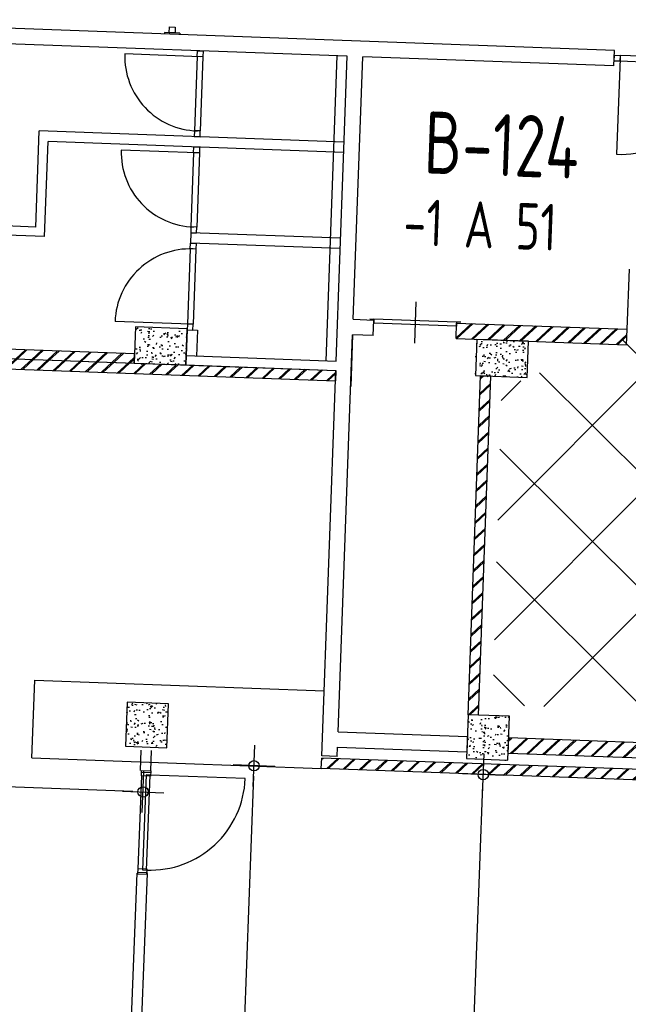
# Model space of a CAD drawing. Header units: millimetres. Extents: x 119024465 to 119292677, y 483022511 to 483148062.
# Tile 148 of 162: x 119208206 to 119214090, y 483072843 to 483082364. Entities that reach past the tile are written whole.
import ezdxf
from ezdxf.enums import TextEntityAlignment as Align

# ---------------------------------------------------------------- set-up
doc = ezdxf.new("R2010")
doc.units = ezdxf.units.MM
doc.header["$LTSCALE"] = 100
doc.layers.get('0').update_dxf_attribs({"linetype": 'CONTINUOUS'})
doc.layers.get('Defpoints').update_dxf_attribs({"linetype": 'CONTINUOUS'})
doc.layers.add('(22) Binnenwanden', color=1, linetype='CONTINUOUS', lineweight=0)
for name, color, linetype in [('200-3D', 1, 'CONTINUOUS'), ('204 tekst fdstp', 255, 'CONTINUOUS'), ('AL22----', 2, 'CONTINUOUS'), ('AL22----_ARC', 8, 'CONTINUOUS'), ('AL24----', 3, 'CONTINUOUS'), ('AL28----', 4, 'CONTINUOUS'), ('AL28----_ARC', 8, 'CONTINUOUS'), ('AL32----', 6, 'CONTINUOUS'), ('BT00----_HOTELNRS', 3, 'CONTINUOUS'), ('BT00----_RUIMTENRS', 7, 'CONTINUOUS'), ('LAYER22', 12, 'CONTINUOUS'), ('LAYER32', 7, 'CONTINUOUS'), ('M-119--MATEN', 1, 'CONTINUOUS')]:
    doc.layers.add(name, color=color, linetype=linetype)
doc.styles.add('ROMANS', font='ROMANS.SHX')
doc.styles.get("Standard").update_dxf_attribs({"font": 'ISOCP.SHX'})
doc.dimstyles.new('DIM-100', dxfattribs={"dimscale": 100, "dimtxt": 1, "dimasz": 1, "dimexe": 3, "dimexo": 3, "dimgap": 1, "dimtad": 1, "dimdec": 0, "dimrnd": 1, "dimzin": 0, "dimdsep": 46, "dimtxsty": 'ROMANS', "dimblk1": 'DOT1', "dimblk2": 'DOT1', "dimsah": 1, "dimcen": -3, "dimdle": 1, "dimse1": 1, "dimse2": 1, "dimclrd": 1, "dimclre": 1, "dimclrt": 2, "dimadec": 0, "dimazin": 0, "dimtfac": 0.75, "dimtdec": 0, "dimtix": 1, "dimtmove": 1, "dimatfit": 3, "dimldrblk": 'DOT1', "dimfxl": 1, "dimtvp": 1, "dimtolj": 1, "dimtzin": 0, "dimarcsym": 0})
pattern_1 = [(42.91200747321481, (119153097.5669324, 483019764.0029071), (-74.89618102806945, 80.56402464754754), []), (42.91200747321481, (119153098.1134465, 483019778.9929479), (-74.89618102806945, 80.56402464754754), [])]

# ---------------------------------------------------------------- blocks, each defined once
blk = doc.blocks.new('KOLOM')
at = {"layer": 'AL28----', "linetype": 'Continuous'}
for p, q in [((0.5, 0.5), (-0.5, 0.5)), ((-0.5, 0.5), (-0.5, -0.5)), ((0.5, -0.5), (0.5, 0.5)), ((-0.5, -0.5), (0.5, -0.5))]:
    blk.add_line(p, q, dxfattribs=at)
blk = doc.blocks.new('400x425')
at = {"layer": 'AL28----_ARC'}
h = blk.add_hatch(dxfattribs=at)
h.set_pattern_fill('AR-CONC', color=256, style=0)
h.set_pattern_definition([(49.99999999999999, (-51729.97354964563, -57795.94568068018), (182.184668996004, -15.93908553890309), [19.05, -209.55]), (355, (-51729.97354964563, -57795.94568068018), (-35.24282597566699, 191.05664288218), [15.24, -167.64]), (100.451, (-51714.79154964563, -57797.27393068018), (146.9425016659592, 175.1166878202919), [16.19, -178.09]), (46.18420000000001, (-51729.97354964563, -57745.14568068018), (271.0790408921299, -42.04232793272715), [28.575, -314.325]), (96.6356, (-51707.38364964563, -57748.64918068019), (237.4042344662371, 247.4255558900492), [24.285, -267.135]), (351.1840000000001, (-51729.97354964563, -57745.14568068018), (237.4046058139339, 247.4251178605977), [22.86, -251.46]), (21, (-51704.57354964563, -57757.84568068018), (151.6148798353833, -102.2655185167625), [19.05, -209.55]), (326.0000000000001, (-51704.57354964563, -57757.84568068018), (61.80202834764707, 184.1879661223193), [15.24, -167.64]), (71.4514, (-51691.93904964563, -57766.36778068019), (213.4164907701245, 81.92285771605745), [16.19, -178.09]), (37.50000000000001, (-51729.97354964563, -57795.94568068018), (3.088603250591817, 84.55503887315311), [0, -165.608, 0, -170.18, 0, -168.275]), (7.499999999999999, (-51729.97354964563, -57795.94568068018), (66.81966251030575, 100.1805748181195), [0, -97.02799999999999, 0, -161.798, 0, -64.135]), (327.5, (-51786.61554964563, -57795.94568068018), (135.5905951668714, -5.728743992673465), [0, -63.5, 0, -198.12, 0, -262.89]), (317.5, (-51812.01554964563, -57795.94568068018), (148.129181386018, 25.42649103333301), [0, -82.55, 0, -131.572, 0, -186.69])])
h.paths.add_polyline_path([(200, 212.5), (-200, 212.5), (-200, -212.5), (200, -212.5)])
at = {"layer": 'AL28----', "xscale": 400, "yscale": 425, "zscale": 2600}
blk.add_blockref('KOLOM', (0, 0), dxfattribs=at)
blk = doc.blocks.new('500X350')
at = {"layer": 'AL28----_ARC'}
h = blk.add_hatch(dxfattribs=at)
h.set_pattern_fill('AR-CONC', color=256, style=0)
h.set_pattern_definition([(50, (-84509.61414888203, -60757.03995125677), (182.1846689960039, -15.93908553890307), [19.05, -209.55]), (355, (-84509.61414888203, -60757.03995125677), (-35.24282597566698, 191.05664288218), [15.24, -167.64]), (100.451, (-84494.43214888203, -60758.36820125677), (146.9425016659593, 175.1166878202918), [16.19, -178.09]), (46.18420000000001, (-84509.61414888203, -60706.23995125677), (271.0790408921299, -42.04232793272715), [28.575, -314.325]), (96.6356, (-84487.02424888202, -60709.74345125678), (237.4042344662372, 247.4255558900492), [24.285, -267.135]), (351.1840000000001, (-84509.61414888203, -60706.23995125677), (237.4046058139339, 247.4251178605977), [22.86, -251.46]), (21, (-84484.21414888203, -60718.93995125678), (151.6148798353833, -102.2655185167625), [19.05, -209.55]), (326.0000000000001, (-84484.21414888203, -60718.93995125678), (61.80202834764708, 184.1879661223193), [15.24, -167.64]), (71.4514, (-84471.57964888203, -60727.46205125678), (213.4164907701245, 81.92285771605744), [16.19, -178.09]), (37.50000000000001, (-84509.61414888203, -60757.03995125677), (3.088603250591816, 84.55503887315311), [0, -165.608, 0, -170.18, 0, -168.275]), (7.499999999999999, (-84509.61414888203, -60757.03995125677), (66.81966251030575, 100.1805748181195), [0, -97.028, 0, -161.798, 0, -64.135]), (327.5, (-84566.25614888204, -60757.03995125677), (135.5905951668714, -5.72874399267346), [0, -63.5, 0, -198.12, 0, -262.89]), (317.5, (-84591.65614888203, -60757.03995125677), (148.129181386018, 25.42649103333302), [0, -82.55, 0, -131.572, 0, -186.69])])
h.paths.add_polyline_path([(-250, 175), (-250, -175), (250, -175), (250, 175)])
at = {"layer": 'AL28----', "xscale": 500, "yscale": 350, "zscale": 2600}
blk.add_blockref('KOLOM', (0, 0), dxfattribs=at)
blk = doc.blocks.new('St_deur_800')
for p, q in [((0, 190), (0, -210)), ((400, 10), (-400, 10)), ((400, -30), (-400, -30))]:
    blk.add_line(p, q)
for points in [[(-440, 10), (-400, 10), (-400, -30)], [(440, 10), (400, 10), (400, -30)]]:
    blk.add_lwpolyline(points)
blk = doc.blocks.new('32-PPRAS')
at = {"layer": 'LAYER32', "color": 2, "linetype": 'Continuous'}
blk.add_lwpolyline([(0, 90), (-50, 90), (-50, 0), (0, 0)], close=True, dxfattribs=at)
blk = doc.blocks.new('32-PPLAS')
at = {"layer": 'LAYER32', "color": 2, "linetype": 'Continuous'}
blk.add_lwpolyline([(0, 90), (50, 90), (50, 0), (0, 0)], close=True, dxfattribs=at)
blk = doc.blocks.new('deur90')
at = {"layer": 'LAYER22', "color": 2, "linetype": 'Continuous'}
for points in [[(-227.4084380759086, 1169.867195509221), (-327.4084380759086, 1169.867195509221)], [(-327.4084380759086, 199.8671955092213), (-227.4084380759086, 199.8671955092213)]]:
    blk.add_lwpolyline(points, dxfattribs=at)
at = {"layer": 'LAYER32', "color": 1, "linetype": 'Continuous'}
blk.add_lwpolyline([(-317.4084380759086, 225.4296955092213, -0.4142135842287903), (-1236.845938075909, 1144.867195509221), (-317.4084380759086, 1144.867195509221)], format="xyb", dxfattribs=at)
for points in [[(-317.4084380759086, 224.8671955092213), (-317.4084380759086, 1144.867195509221), (-277.4084380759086, 1144.867195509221), (-277.4084380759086, 224.8671955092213), (-317.4084380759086, 224.8671955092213), (-317.4084380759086, 1144.867195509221)], [(-232.4084380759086, 1134.867195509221), (-232.4084380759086, 234.8671955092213)]]:
    blk.add_lwpolyline(points, dxfattribs=at)
at = {"layer": 'LAYER32', "yscale": -1, "rotation": 270.0000006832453}
for name, p in [('32-PPLAS', (-232.4084380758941, 1184.867195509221)), ('32-PPRAS', (-232.4084380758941, 184.8671955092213))]:
    blk.add_blockref(name, p, dxfattribs=at)
blk = doc.blocks.new('DOT1')
at = {"layer": 'M-119--MATEN', "linetype": 'ByBlock'}
for p, q in [((0, -2), (0, 2)), ((-2, 0), (2, 0))]:
    blk.add_line(p, q, dxfattribs=at)
blk.add_circle((0, 0), 0.5, dxfattribs=at)
blk = doc.blocks.new('*D461')
at = {"layer": '204 tekst fdstp', "color": 1, "lineweight": -2, "transparency": 16777216}
blk.add_line((119210467.3776268, 483075049.8838921), (119210040.9915909, 483063808.0370171), dxfattribs=at)
at = {"layer": 'Defpoints', "color": 0, "transparency": 16777216}
for p in [(119211121.8639124, 483075125.1321322), (119210037.2014692, 483063708.1088681), (119210687.897633, 483063683.4289591)]:
    blk.add_point(p, dxfattribs=at)
at = {"layer": '204 tekst fdstp', "color": 1, "lineweight": -2, "transparency": 16777216, "xscale": 100, "yscale": 100, "zscale": 100}
for p, rotation in [((119210471.1677485, 483075149.8120412), 87.82789999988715), ((119210037.2014693, 483063708.108868), 267.8278999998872)]:
    blk.add_blockref('DOT1', p, dxfattribs=dict(at, rotation=rotation))
at = {"layer": '204 tekst fdstp', "color": 2, "transparency": 16777216, "insert": (119210104.2923853, 483069434.645637), "char_height": 100, "attachment_point": 5, "rotation": 87.82789999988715, "style": 'ROMANS'}
blk.add_mtext('\\A1;11450', dxfattribs=at)
blk = doc.blocks.new('*D462')
at = {"layer": '204 tekst fdstp', "color": 1, "lineweight": -2, "transparency": 16777216}
blk.add_line((119212499.639688, 483070101.4950078), (119212684.0850045, 483074964.4732249), dxfattribs=at)
at = {"layer": 'Defpoints', "color": 0, "transparency": 16777216}
for p in [(119212687.8751261, 483075064.4013741), (119212696.0579493, 483075064.0910122), (119212504.0323896, 483070001.256497)]:
    blk.add_point(p, dxfattribs=at)
at = {"layer": '204 tekst fdstp', "color": 1, "lineweight": -2, "transparency": 16777216, "xscale": 100, "yscale": 100, "zscale": 100}
for p, rotation in [((119212687.8751261, 483075064.401374), 87.82789999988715), ((119212495.8495663, 483070001.5668588), 267.8278999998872)]:
    blk.add_blockref('DOT1', p, dxfattribs=dict(at, rotation=rotation))
at = {"layer": '204 tekst fdstp', "color": 2, "transparency": 16777216, "insert": (119212441.9701227, 483072538.6692989), "char_height": 100, "attachment_point": 5, "rotation": 87.82789999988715, "style": 'ROMANS'}
blk.add_mtext('\\A1;5066', dxfattribs=at)
blk = doc.blocks.new('*D463')
at = {"layer": '204 tekst fdstp', "color": 1, "lineweight": -2, "transparency": 16777216}
blk.add_line((119209299.2467055, 483074900.6693777), (119203187.9967313, 483075132.4597303), dxfattribs=at)
at = {"layer": 'Defpoints', "color": 0, "transparency": 16777216}
for p in [(119203101.091122, 483075479.5945822), (119209412.1973944, 483075240.2239859), (119203088.0685822, 483075136.2498519)]:
    blk.add_point(p, dxfattribs=at)
at = {"layer": '204 tekst fdstp', "color": 1, "lineweight": -2, "transparency": 16777216, "xscale": 100, "yscale": 100, "zscale": 100}
for p, rotation in [((119203088.0685822, 483075136.2498519), 177.8278999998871), ((119209399.1748546, 483074896.879256), 357.8278999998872)]:
    blk.add_blockref('DOT1', p, dxfattribs=dict(at, rotation=rotation))
at = {"layer": '204 tekst fdstp', "color": 2, "transparency": 16777216, "insert": (119206249.3069009, 483075166.4567776), "char_height": 100, "attachment_point": 5, "rotation": 357.82789999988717, "style": 'ROMANS'}
blk.add_mtext('\\A1;6316', dxfattribs=at)

msp = doc.modelspace()

# ---------------------------------------------------------------- hatches: boundary and pattern name
at = {"layer": 'AL22----_ARC'}
h = msp.add_hatch(dxfattribs=at)
h.set_pattern_fill('SCHOON', color=256, scale=2, angle=-2.087992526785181, style=0, pattern_type=2)
h.set_pattern_definition(pattern_1)
h.paths.add_polyline_path([(119227362.2729127, 483081427.6090658), (119227352.2795522, 483081427.9734086), (119227357.744694, 483081577.8738163), (119227527.6318227, 483081571.6799889), (119227522.1666809, 483081421.7795812), (119227512.1733204, 483081422.1439241), (119227274.2574804, 483074896.4795094), (119227409.1678474, 483074891.5608817), (119227399.6949349, 483074631.7335085), (119227409.6882954, 483074631.3691656), (119227406.0448675, 483074531.4355605), (119211121.8639123, 483075125.1321321), (119211125.5073402, 483075225.0657371), (119227249.7945272, 483074637.1986502), (119227253.8022978, 483074747.1256158), (119226119.5558797, 483074788.4785222), (119226125.0210215, 483074938.3789299), (119227124.3570727, 483074901.9446511)])
h = msp.add_hatch(dxfattribs=at)
h.set_pattern_fill('SCHOON', color=256, scale=2, angle=-2.087992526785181, style=0, pattern_type=2)
h.set_pattern_definition(pattern_1)
h.paths.add_polyline_path([(119212424.1243419, 483079280.4441268), (119212429.5894837, 483079430.3445345), (119214078.4939682, 483079370.2279747), (119214073.0288264, 483079220.3275669)])
h = msp.add_hatch(dxfattribs=at)
h.set_pattern_fill('SCHOON', color=256, scale=2, angle=-2.087992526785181, style=0, pattern_type=2)
h.set_pattern_definition(pattern_1)
h.paths.add_polyline_path([(119209313.4305854, 483079043.6227728), (119209316.7096705, 483079133.5630175), (119206518.568727, 483079235.5789979), (119206515.2896419, 483079145.6387532)])
h = msp.add_hatch(dxfattribs=at)
h.set_pattern_fill('SCHOON', color=256, scale=2, angle=-2.087992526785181, style=0, pattern_type=2)
h.set_pattern_definition(pattern_1)
h.paths.add_polyline_path([(119205690.8373996, 483079175.6970332), (119211262.1358854, 483078972.5759293), (119211258.4924575, 483078872.6423243), (119205687.1939718, 483079075.7634281)])
h = msp.add_hatch(dxfattribs=at)
h.set_pattern_fill('SCHOON', color=256, scale=2, angle=-2.087992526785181, style=0, pattern_type=2)
h.set_pattern_definition(pattern_1)
h.paths.add_polyline_path([(119212761.1399623, 483078917.9245113), (119212661.2063571, 483078921.5679392), (119212541.701923, 483075643.7456911), (119212641.6355281, 483075640.1022632)])
h = msp.add_hatch(dxfattribs=at)
h.set_pattern_fill('SCHOON', color=256, scale=2, angle=-2.087992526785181, style=0, pattern_type=2)
h.set_pattern_definition(pattern_1)
h.paths.add_polyline_path([(119215831.8758082, 483075313.6744087), (119215826.4106664, 483075163.7740011), (119212928.3361178, 483075269.4334093), (119212933.8012596, 483075419.333817)])
at = {"layer": 'AL28----_ARC'}
h = msp.add_hatch(dxfattribs=at)
h.set_pattern_fill('ANSI37', color=256, scale=250, angle=0.0841074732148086)
h.set_pattern_definition([(45.08410747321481, (875748.1562717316, -224033.1731643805), (-562.0893142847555, 560.4414913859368), []), (135.0841074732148, (875748.1562717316, -224033.1731643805), (-560.4414913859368, -562.0893142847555), [])])
h.paths.add_polyline_path([(119212864.3833601, 483078795.2676581), (119219522.7037369, 483081570.5569164), (119219930.0977741, 483075509.2728966), (119212777.2340584, 483075739.2048532)])

# ---------------------------------------------------------------- linework, layer by layer
at = {"layer": '(22) Binnenwanden', "lineweight": 30}
for p, q in [((119209373.46531826, 483075105.43447703), (119209380.87604406, 483075300.82136464)), ((119209473.39346734, 483075101.6443551), (119209480.80419314, 483075297.0312427)), ((119209131.05767006, 483068565.0804033), (119209341.39506926, 483074110.71424)), ((119209230.98581913, 483068561.29028165), (119209441.32321833, 483074106.92411834))]:
    msp.add_line(p, q, dxfattribs=at)
at = {"layer": 'AL22----'}
for p, q in [((119213956.6482467, 483082066.4574938), (119205797.0693882, 483082363.9433795)), ((119211372.8960927, 483082010.5575252), (119206101.3984223, 483082202.7483454)), ((119209605.0862577, 483082240.1188183), (119209604.5397435, 483082225.1287776)), ((119209754.9866653, 483082234.6536766), (119209605.0862577, 483082240.1188183)), ((119209754.9866653, 483082234.6536766), (119209754.4401512, 483082219.6636358)), ((119211272.9625115, 483082014.2009522), (119211165.4813893, 483079066.1596009)), ((119211336.8261567, 483081021.2148345), (119211372.8960927, 483082010.5575252)), ((119211430.2534324, 483079466.7788132), (119211522.7965003, 483082005.0923834)), ((119213951.1831049, 483081916.5570861), (119211522.7965003, 483082005.0923834)), ((119213951.1831049, 483081916.5570861), (119213956.6482467, 483082066.4574938)), ((119208360.7304109, 483080359.2071971), (119208395.1077245, 483081288.571735)), ((119211342.6556413, 483081181.1086026), (119208395.1077245, 483081288.571735)), ((119208447.3915704, 483080265.9878675), (119208480.9111069, 483081185.3770346)), ((119211339.0122134, 483081081.1749974), (119208480.9111069, 483081185.3770346)), ((119211265.4149705, 483079062.516174), (119211336.8261567, 483081021.2148345)), ((119208360.7304109, 483080359.2071971), (119206037.2740917, 483080443.9168952)), ((119208447.3915704, 483080265.9878675), (119205884.094599, 483080359.4417924)), ((119209859.7344878, 483080304.5557791), (119209856.09106, 483080204.622174)), ((119211308.7717621, 483080251.7260749), (119209859.7344878, 483080304.555779)), ((119211305.1283342, 483080151.7924697), (119209856.0910599, 483080204.6221739)), ((119211430.2534324, 483079466.7788132), (119211630.1206427, 483079459.4919574)), ((119211624.6555009, 483079309.5915498), (119211630.1206427, 483079459.4919574)), ((119212424.1243419, 483079280.4441268), (119212429.5894837, 483079430.3445345)), ((119212429.5894837, 483079430.3445345), (119214078.4939682, 483079370.2279747)), ((119209825.4862658, 483079365.1798909), (119209816.3776961, 483079115.3458782)), ((119209825.4862658, 483079365.1798909), (119209925.4198709, 483079361.536463)), ((119209925.4198709, 483079361.536463), (119209916.3113013, 483079111.7024503)), ((119214073.0288264, 483079220.3275669), (119214078.4939682, 483079370.2279747)), ((119209316.7096705, 483079133.5630175), (119206518.568727, 483079235.5789979)), ((119211284.8814976, 483075479.4509338), (119211424.7882906, 483079316.8784055)), ((119211424.7882906, 483079316.8784055), (119211406.5711513, 483078817.2103799)), ((119211624.6555009, 483079309.5915498), (119211424.7882906, 483079316.8784055)), ((119212424.1243419, 483079280.4441268), (119214073.0288264, 483079220.3275669)), ((119205690.8373996, 483079175.6970332), (119211262.1358854, 483078972.5759293)), ((119205690.8373996, 483079175.6970332), (119211262.1358854, 483078972.5759293)), ((119206515.2896419, 483079145.6387532), (119209313.4305854, 483079043.6227728)), ((119209313.4305854, 483079043.6227728), (119209316.7096705, 483079133.5630175)), ((119205687.1939718, 483079075.7634281), (119211258.4924575, 483078872.6423243)), ((119209816.3776961, 483079115.3458781), (119209813.0986111, 483079025.4056335)), ((119209816.3776961, 483079115.3458781), (119211265.4149705, 483079062.516174)), ((119209813.0986111, 483079025.4056335), (119211262.1358854, 483078972.5759293)), ((119211126.2360258, 483075245.0524582), (119211262.1358854, 483078972.5759293)), ((119211262.1358854, 483078972.5759293), (119211258.4924575, 483078872.6423243)), ((119212541.701923, 483075643.7456911), (119212661.2063571, 483078921.5679392)), ((119212641.6355281, 483075640.1022632), (119212761.1399623, 483078917.9245113)), ((119212761.1399623, 483078917.9245113), (119212661.2063571, 483078921.5679392)), ((119212641.6355281, 483075640.1022632), (119212541.701923, 483075643.7456911)), ((119211284.8814976, 483075479.4509338), (119212534.0362843, 483075433.9086425)), ((119212534.0362843, 483075433.9086425), (119212528.5711425, 483075284.0082348)), ((119211276.1364335, 483075239.5873164), (119211279.4163558, 483075329.5505262)), ((119211279.4163558, 483075329.5505262), (119212528.5711425, 483075284.0082348)), ((119212928.3361178, 483075269.4334093), (119212933.8012596, 483075419.333817)), ((119215831.8758082, 483075313.6744087), (119212933.8012596, 483075419.333817)), ((119211276.1364335, 483075239.5873164), (119211126.2360258, 483075245.0524582)), ((119215826.4106664, 483075163.7740011), (119212928.3361178, 483075269.4334093)), ((119211121.8639123, 483075125.1321321), (119211125.5073402, 483075225.0657371)), ((119227249.7945272, 483074637.1986502), (119211125.5073402, 483075225.0657371)), ((119227406.0448675, 483074531.4355605), (119211121.8639123, 483075125.1321321))]:
    msp.add_line(p, q, dxfattribs=at)
at = {"layer": 'AL24----'}
msp.add_line((119214078.4939682, 483079370.2279747), (119214100.5250966, 483079951.0879238), dxfattribs=at)
at = {"layer": 'AL28----_ARC'}
for p, q in [((119208323.7229688, 483075227.1481124), (119208351.0486778, 483075976.6501508)), ((119208351.0486779, 483075976.6501508), (119211149.1896214, 483075874.6341705)), ((119208323.7229688, 483075227.1481124), (119211121.8639123, 483075125.1321321))]:
    msp.add_line(p, q, dxfattribs=at)
at = {"layer": 'AL32----'}
for p, q in [((119209652.0550521, 483082238.4064072), (119209654.0953717, 483082294.3692262)), ((119209654.0953717, 483082294.3692262), (119209710.0581906, 483082292.3289065)), ((119209710.0581906, 483082292.3289065), (119209708.0178709, 483082236.3660876)), ((119209708.0178709, 483082236.3660876), (119209652.0550521, 483082238.4064072)), ((119209949.7999082, 483082006.4042507), (119209222.2832628, 483082032.9284056)), ((119209921.8184987, 483082007.4244104), (119209895.6586867, 483081289.9011257)), ((119209921.8184987, 483082007.4244104), (119209923.8588183, 483082063.3872293)), ((119209977.7813176, 483082005.3840909), (119209921.8184987, 483082007.4244104)), ((119209923.8588183, 483082063.3872293), (119209979.8216372, 483082061.3469097)), ((119209977.7813176, 483082005.3840909), (119209951.6215055, 483081287.860806)), ((119209979.8216372, 483082061.3469097), (119209977.7813176, 483082005.3840909)), ((119213952.895516, 483081963.5258806), (119213954.9358356, 483082019.4886994)), ((119213954.9358356, 483082019.4886994), (119214010.8986545, 483082017.4483798)), ((119214009.8784947, 483081989.4669704), (119213976.067484, 483081062.0831148)), ((119214010.8986545, 483082017.4483798), (119214008.8583348, 483081961.4855609)), ((119214938.28251, 483081983.6373692), (119214010.8986545, 483082017.4483798)), ((119214008.8583348, 483081961.4855609), (119213952.895516, 483081963.5258806)), ((119214936.2421904, 483081927.6745503), (119214008.8583348, 483081961.4855609)), ((119209895.6586867, 483081289.9011257), (119209893.618367, 483081233.9383067)), ((119209893.618367, 483081233.9383067), (119209949.5811859, 483081231.8979872)), ((119209951.6215055, 483081287.860806), (119209895.6586867, 483081289.9011257)), ((119209949.5811859, 483081231.8979872), (119209951.6215055, 483081287.860806)), ((119209887.9346195, 483081078.0418828), (119209889.9749392, 483081134.0047017)), ((119209889.9749392, 483081134.0047017), (119209945.937758, 483081131.9643821)), ((119209915.916029, 483081077.021723), (119209188.3993836, 483081103.5458779)), ((119209887.9346195, 483081078.0418828), (119209861.7748075, 483080360.518598)), ((119209943.8974384, 483081076.0015631), (119209887.9346195, 483081078.0418828)), ((119209943.8974384, 483081076.0015631), (119209917.7376263, 483080358.4782783)), ((119209945.937758, 483081131.9643821), (119209943.8974384, 483081076.0015631)), ((119209861.7748075, 483080360.518598), (119209859.7344878, 483080304.5557791)), ((119209859.7344878, 483080304.5557791), (119209915.6973067, 483080302.5154595)), ((119209917.7376263, 483080358.4782783), (119209861.7748075, 483080360.518598)), ((119209915.6973067, 483080302.5154595), (119209917.7376263, 483080358.4782783)), ((119209854.0507403, 483080148.6593551), (119209856.09106, 483080204.622174)), ((119209856.09106, 483080204.622174), (119209912.0538788, 483080202.5818543)), ((119209912.0538788, 483080202.5818543), (119209910.0135592, 483080146.6190355)), ((119209854.0507403, 483080148.6593551), (119209827.5265855, 483079421.1427098)), ((119209910.0135592, 483080146.6190355), (119209854.0507403, 483080148.6593551)), ((119209910.0135592, 483080146.6190355), (119209883.4894043, 483079419.1023902)), ((119209855.5079949, 483079420.12255), (119209127.9913495, 483079446.6467049)), ((119209827.5265855, 483079421.1427098), (119209825.4862658, 483079365.1798909)), ((119209883.4894043, 483079419.1023902), (119209827.5265855, 483079421.1427098)), ((119209881.4490847, 483079363.1395713), (119209883.4894043, 483079419.1023902)), ((119209825.4862658, 483079365.1798909), (119209881.4490847, 483079363.1395713))]:
    msp.add_line(p, q, dxfattribs=at)
for centre, radius, start, end in [((119209941.3807913, 483082008.1853129), 719.5230892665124, 178.0293134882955, 268.5871618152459), ((119214009.8784947, 483081989.4669704), 928.0000000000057, 267.9120070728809, 357.9120071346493), ((119209907.4969121, 483081078.8027852), 719.5230892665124, 178.0293134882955, 268.5871618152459), ((119209855.5079949, 483079420.12255), 728.0000000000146, 87.91200707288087, 177.9120071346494)]:
    msp.add_arc(centre, radius, start, end, dxfattribs=at)

# ---------------------------------------------------------------- block references
at = {"layer": '200-3D', "xscale": -1, "rotation": 357.8278999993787}
msp.add_blockref('deur90', (119209106.9259217, 483073928.1847798), dxfattribs=at)
at = {"layer": 'AL28----', "rotation": 357.9120074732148}
for name, p in [('500X350', (119209569.640597, 483079209.3980122)), ('500X350', (119212867.4495662, 483079089.1648924)), ('400x425', (119209436.0178798, 483075544.3330442)), ('400x425', (119212733.826849, 483075424.0999244))]:
    msp.add_blockref(name, p, dxfattribs=at)
at = {"layer": 'AL32----', "rotation": 357.9120074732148}
msp.add_blockref('St_deur_800', (119212029.8550632, 483079444.918246), dxfattribs=at)

# ---------------------------------------------------------------- texts
at = {"layer": 'BT00----_HOTELNRS', "width": 0.8}
msp.add_text('-1 A 51', height=449.9999999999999, rotation=357.9091074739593, dxfattribs=at).set_placement((119212650.0554793, 483080157.2177165), align=Align.CENTER)
at = {"layer": 'BT00----_RUIMTENRS', "width": 0.8}
msp.add_text('B-124', height=599.9999999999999, rotation=357.9091074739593, dxfattribs=at).set_placement((119212854.8506878, 483080852.2972235), align=Align.CENTER)

# ---------------------------------------------------------------- dimensions: what is measured, and where the dimension line sits
at = {"layer": '204 tekst fdstp'}
for base, p1, p2, angle, picture, middle in [((119203088.0685822, 483075136.2498519), (119209412.1973944, 483075240.2239859), (119203101.0911221, 483075479.5945822), 357.8278999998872, '*D463', (119206249.3069009, 483075166.4567776)), ((119210037.2014692, 483063708.1088681), (119211121.8639123, 483075125.1321321), (119210687.897633, 483063683.428959), 87.82789999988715, '*D461', (119210104.2923853, 483069434.645637)), ((119212687.8751261, 483075064.4013741), (119212504.0323895, 483070001.2564968), (119212696.0579493, 483075064.0910119), 87.82789999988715, '*D462', (119212441.9701227, 483072538.6692989))]:
    dim = msp.add_linear_dim(base=base, p1=p1, p2=p2, angle=angle, dimstyle='DIM-100', dxfattribs=at)
    dim.commit()
    dim.dimension.update_dxf_attribs({"geometry": picture, "text_midpoint": middle})

doc.saveas('drawing.dxf')
